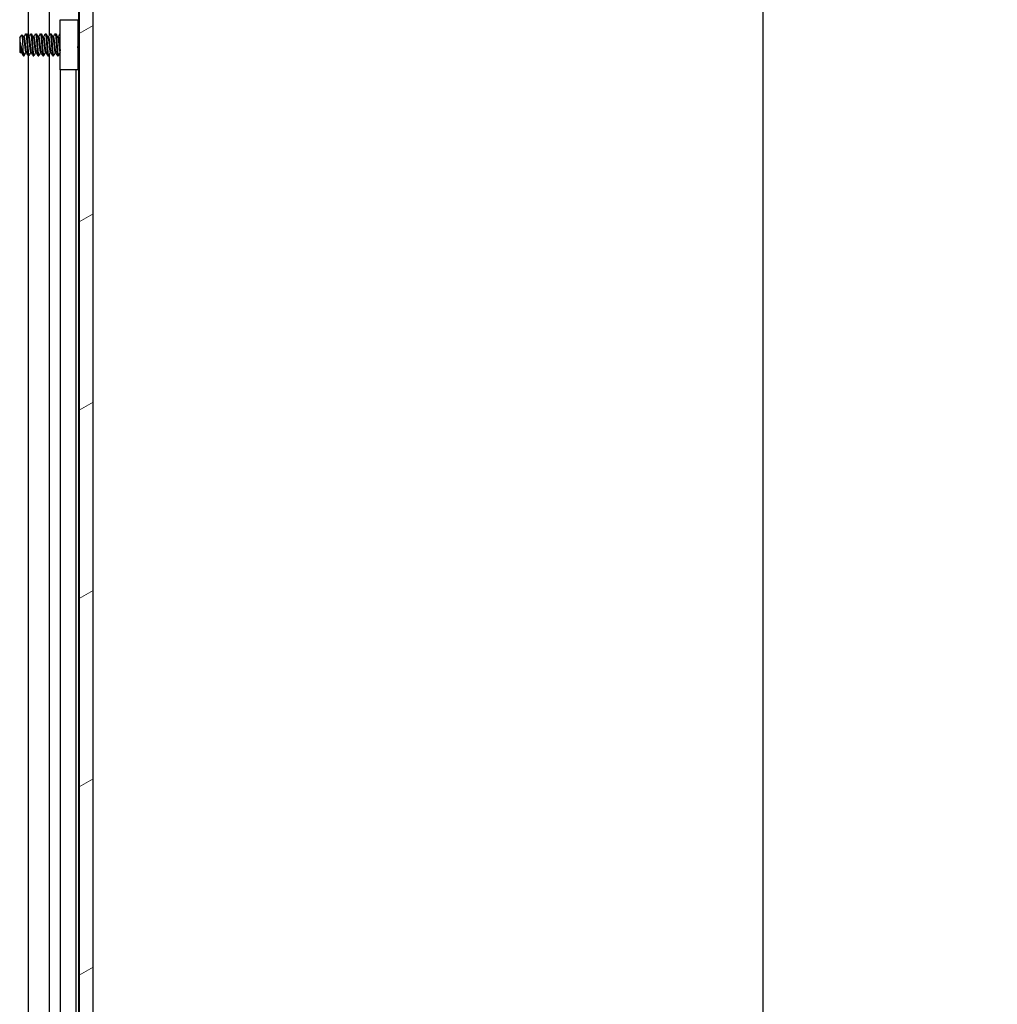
# Model space of a CAD drawing. Header units: millimetres. Extents: x 64 to 1798, y 64 to 1375.
# Tile 50 of 75: x 1021 to 1148, y 786 to 913. Entities that reach past the tile are written whole.
import ezdxf

# ---------------------------------------------------------------- set-up
doc = ezdxf.new("R2010")
doc.units = ezdxf.units.MM
doc.header["$LTSCALE"] = 6.666667
for name, color, linetype, lineweight in [('Dimension (ANSI)', 7, 'Continuous', 25), ('Hatch (ANSI)', 7, 'Continuous', 18), ('Visible (ANSI)', 7, 'Continuous', 25)]:
    doc.layers.add(name, color=color, linetype=linetype, lineweight=lineweight)
doc.styles.add('Note Text (ANSI)', font='tahoma.ttf')
doc.dimstyles.new('Default - mm (ANSI)', dxfattribs={"dimscale": 6.666667, "dimtxt": 1.75, "dimasz": 1.5, "dimexe": 2, "dimexo": 1, "dimgap": 0.8, "dimtad": 0, "dimtih": 1, "dimtoh": 1, "dimrnd": 1e-08, "dimzin": 0, "dimdsep": 46, "dimtxsty": 'Note Text (ANSI)', "dimblk": 'Filled-2', "dimcen": 0.09, "dimdle": 10, "dimclrd": 256, "dimclre": 256, "dimclrt": 256, "dimadec": 1, "dimazin": 0, "dimtfac": 1.741714, "dimtofl": 0, "dimtmove": 0, "dimatfit": 3, "dimldrblk": 'Filled-1', "dimfxl": 1, "dimtolj": 1, "dimtzin": 0, "dimlwd": -1, "dimlwe": -1, "dimarcsym": 0})

# ---------------------------------------------------------------- blocks, each defined once
blk = doc.blocks.new('Filled-2')
at = {"color": 0}
for p, q in [((0, 0), (-1, 0.167)), ((-1, 0.167), (-1, -0.167)), ((-1, 0), (0, 0)), ((-1, -0.167), (0, 0))]:
    blk.add_line(p, q, dxfattribs=at)
at = {"color": 0, "flags": 128}
blk.add_lwpolyline([(-1, -0.167), (0, 0), (-1, 0.167), (-1, -0.167)], dxfattribs=at)
at = {"color": 0}
blk.add_solid([(-1, -0.167), (0, 0), (-1, 0.167), (-1, -0.167)], dxfattribs=at)
blk = doc.blocks.new('*D11')
at = {"layer": 'Defpoints', "color": 0, "transparency": 16777216}
for p in [(1022.3, 1008.66), (1117.45, 1008.66), (1022.3, 456.23)]:
    blk.add_point(p, dxfattribs=at)
at = {"layer": 'Dimension (ANSI)', "transparency": 16777216}
for p, q in [((1028.97, 1008.66), (1130.78, 1008.66)), ((1117.45, 998.66), (1117.45, 756.82)), ((1117.45, 466.23), (1117.45, 708.07)), ((1028.97, 456.23), (1130.78, 456.23))]:
    blk.add_line(p, q, dxfattribs=at)
at = {"layer": 'Dimension (ANSI)', "transparency": 16777216, "xscale": 10, "yscale": 10, "zscale": 10}
for p, rotation in [((1117.45, 1008.66), 90), ((1117.45, 456.23), 270)]:
    blk.add_blockref('Filled-2', p, dxfattribs=dict(at, rotation=rotation))
at = {"layer": 'Dimension (ANSI)', "transparency": 16777216, "char_height": 11.6667, "attachment_point": 5, "style": 'Note Text (ANSI)'}
for s, insert in [('\\A1; 552.43 mm', (1117.45, 743.86)), ('\\A1;[21.749 in]', (1117.45, 719.48))]:
    blk.add_mtext(s, dxfattribs=dict(at, insert=insert))
blk = doc.blocks.new('Filled-1')
at = {"color": 0}
for p, q in [((0, 0), (-1, 0.333)), ((-1, 0.333), (-1, -0.333)), ((-1, 0), (0, 0)), ((-1, -0.333), (0, 0))]:
    blk.add_line(p, q, dxfattribs=at)
at = {"color": 0, "flags": 128}
blk.add_lwpolyline([(-1, -0.333), (0, 0), (-1, 0.333), (-1, -0.333)], dxfattribs=at)
at = {"color": 0}
blk.add_solid([(-1, -0.333), (0, 0), (-1, 0.333), (-1, -0.333)], dxfattribs=at)

msp = doc.modelspace()

# ---------------------------------------------------------------- hatches: boundary and pattern name
at = {"layer": 'Hatch (ANSI)'}
h = msp.add_hatch(dxfattribs=at)
h.set_pattern_fill('ANSI31', color=256, scale=169.333333, angle=-15, style=0)
h.set_pattern_definition([(30, (0, 0), (-10.58333, 18.33087), [])])
h.paths.add_polyline_path([(1028.8071, 460.1469), (1030.6105, 460.1469), (1030.6105, 1004.7483), (1028.8071, 1004.7483)])

# ---------------------------------------------------------------- linework, layer by layer
at = {"layer": 'Visible (ANSI)'}
for p, q in [((1028.8071, 1004.7483), (1028.8071, 460.1469)), ((1030.6105, 460.1469), (1030.6105, 1004.7483)), ((1022.2448, 911.2404), (1022.2448, 995.3376)), ((1024.9515, 911.499), (1024.9515, 995.3376)), ((1028.7684, 911.5297), (1028.7684, 995.3376)), ((1026.3374, 913.4976), (1028.6374, 913.4976)), ((1026.3374, 906.9976), (1026.3374, 913.4976)), ((1028.6374, 913.4976), (1028.6374, 906.9976)), ((1021.0855, 911.1938), (1021.4085, 911.5168)), ((1021.0855, 911.1938), (1021.0855, 909.3015)), ((1021.5717, 911.2404), (1021.6411, 911.2404)), ((1021.8792, 911.67), (1021.9586, 911.67)), ((1022.2067, 911.2404), (1022.2761, 911.2404)), ((1022.5142, 911.67), (1022.5936, 911.67)), ((1022.8417, 911.2404), (1022.9111, 911.2404)), ((1023.1492, 911.67), (1023.2286, 911.67)), ((1023.4767, 911.2404), (1023.5461, 911.2404)), ((1023.7842, 911.67), (1023.8636, 911.67)), ((1024.1117, 911.2404), (1024.1811, 911.2404)), ((1024.4192, 911.67), (1024.4986, 911.67)), ((1024.7467, 911.2404), (1024.8161, 911.2404)), ((1025.0542, 911.67), (1025.1336, 911.67)), ((1025.3817, 911.2404), (1025.4511, 911.2404)), ((1025.6892, 911.67), (1025.7686, 911.67)), ((1026.0167, 911.2404), (1026.0861, 911.2404)), ((1026.3242, 911.67), (1026.3374, 911.67)), ((1028.6374, 911.3987), (1028.8071, 911.5684)), ((1021.1322, 910.5708), (1021.1322, 909.8029)), ((1021.0855, 909.3015), (1021.2043, 909.1827)), ((1021.2442, 909.2548), (1021.3137, 909.2548)), ((1021.5617, 908.8252), (1021.5617, 909.251)), ((1021.5617, 908.8252), (1021.6411, 908.8252)), ((1021.8792, 909.2548), (1021.9487, 909.2548)), ((1022.1967, 908.8252), (1022.2761, 908.8252)), ((1022.2448, 733.4404), (1022.2448, 908.8252)), ((1022.5142, 909.2548), (1022.5837, 909.2548)), ((1022.8317, 908.8252), (1022.9111, 908.8252)), ((1023.1492, 909.2548), (1023.2187, 909.2548)), ((1023.4667, 908.8252), (1023.5461, 908.8252)), ((1023.7842, 909.2548), (1023.8537, 909.2548)), ((1024.1017, 908.8252), (1024.1811, 908.8252)), ((1024.4192, 909.2548), (1024.4887, 909.2548)), ((1024.7367, 908.8252), (1024.8161, 908.8252)), ((1024.9515, 733.699), (1024.9515, 909.0544)), ((1025.0542, 909.2548), (1025.1237, 909.2548)), ((1025.3717, 908.8252), (1025.4511, 908.8252)), ((1025.6892, 909.2548), (1025.7587, 909.2548)), ((1026.0067, 908.8252), (1026.0861, 908.8252)), ((1026.3242, 909.2548), (1026.3374, 909.2548)), ((1028.7269, 909.007), (1028.8071, 908.9268)), ((1028.7684, 733.7297), (1028.7684, 908.9655)), ((1028.6374, 906.9976), (1026.3374, 906.9976)), ((1026.3554, 735.6976), (1026.3554, 906.9976)), ((1028.3874, 735.6976), (1028.3874, 906.9976))]:
    msp.add_line(p, q, dxfattribs=at)
msp.add_ellipse((1026.2407, 910.2476), major_axis=(0, 0.343), ratio=0.10685664, start_param=0.4127074, end_param=2.72888525, dxfattribs=at)
for points, knots in [([(1021.5107, 910.2476), (1021.5039, 910.4059), (1021.4978, 910.5301), (1021.487, 910.7395), (1021.481, 910.8464), (1021.4664, 911.0822), (1021.458, 911.2009), (1021.4461, 911.3411), (1021.4423, 911.3822), (1021.4305, 911.4816), (1021.4218, 911.5167), (1021.4115, 911.5189), (1021.41, 911.5183), (1021.4085, 911.5168)], [-0.327507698, -0.327507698, -0.327507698, -0.327507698, -0.298679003, -0.298679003, -0.265137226, -0.265137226, -0.218249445, -0.218249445, -0.194983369, -0.194983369, -0.148477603, -0.148477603, -0.140894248, -0.140894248, -0.140894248, -0.140894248]), ([(1021.216, 909.187), (1021.2103, 909.1769), (1021.2044, 909.1786), (1021.1896, 909.2129), (1021.1807, 909.2612), (1021.1645, 909.4047), (1021.1579, 909.4824), (1021.1458, 909.6244), (1021.139, 909.7105), (1021.1322, 909.8029)], [-0.0993809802, -0.0993809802, -0.0993809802, -0.0993809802, -0.0821352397, -0.0821352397, -0.0557038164, -0.0557038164, -0.030124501, -0.030124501, 0, 0, 0, 0]), ([(1021.2056, 910.2476), (1021.2156, 910.1954), (1021.2349, 910.0966), (1021.279, 909.8762), (1021.2974, 909.7852), (1021.3443, 909.5582), (1021.3718, 909.4281), (1021.432, 909.1588), (1021.4571, 909.0582), (1021.5066, 908.9085), (1021.5344, 908.8525), (1021.5617, 908.8252)], [-0.169469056, -0.169469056, -0.169469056, -0.169469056, -0.142100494, -0.142100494, -0.122546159, -0.122546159, -0.091769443, -0.091769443, -0.050399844, -0.050399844, 0, 0, 0, 0]), ([(1021.5617, 909.251), (1021.5533, 909.3871), (1021.5445, 909.544), (1021.5358, 909.7146), (1021.5314, 909.8), (1021.5271, 909.8872), (1021.5229, 909.9764), (1021.5187, 910.0656), (1021.5145, 910.1575), (1021.5107, 910.2476)], [0, 0, 0, 0, 0.00054045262, 0.00054045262, 0.00054045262, 0.00081067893, 0.00081067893, 0.00081067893, 0.00108090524, 0.00108090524, 0.00108090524, 0.00108090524]), ([(1026.226, 910.5618), (1026.2366, 910.605), (1026.252, 910.6497), (1026.2903, 910.729), (1026.3122, 910.7647), (1026.3374, 910.7977)], [0, 0, 0, 0, 0.0142453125, 0.0142453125, 0.0267228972, 0.0267228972, 0.0267228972, 0.0267228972]), ([(1026.3374, 909.6976), (1026.323, 909.7164), (1026.3097, 909.736), (1026.2814, 909.7837), (1026.2672, 909.8125), (1026.2432, 909.8721), (1026.2334, 909.9031), (1026.226, 909.9334)], [0.0124956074, 0.0124956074, 0.0124956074, 0.0124956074, 0.0195994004, 0.0195994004, 0.029259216, 0.029259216, 0.0392505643, 0.0392505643, 0.0392505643, 0.0392505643]), ([(1028.7269, 909.007), (1028.719, 909.0149), (1028.711, 909.0481), (1028.6969, 909.1537), (1028.6897, 909.2315), (1028.6715, 909.4694), (1028.6625, 909.6007), (1028.648, 909.8319), (1028.6426, 909.9224), (1028.6374, 910.0147)], [-0.529903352, -0.529903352, -0.529903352, -0.529903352, -0.438646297, -0.438646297, -0.360774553, -0.360774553, -0.293383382, -0.293383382, -0.252937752, -0.252937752, -0.252937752, -0.252937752])]:
    msp.add_open_spline(points, degree=3, knots=knots, dxfattribs=at)
for points in [[(1021.4185, 911.513), (1021.4727, 911.4163), (1021.5269, 911.3197), (1021.5814, 911.2232)], [(1021.6312, 911.2404), (1021.7095, 911.3793), (1021.7875, 911.5184), (1021.8653, 911.6576)], [(1021.9726, 911.6576), (1022.0536, 911.5127), (1022.1348, 911.3678), (1022.2164, 911.2232)], [(1022.2662, 911.2404), (1022.3445, 911.3793), (1022.4225, 911.5184), (1022.5003, 911.6576)], [(1022.6076, 911.6576), (1022.6886, 911.5127), (1022.7698, 911.3678), (1022.8514, 911.2232)], [(1022.9012, 911.2404), (1022.9795, 911.3793), (1023.0575, 911.5184), (1023.1353, 911.6576)], [(1023.2426, 911.6576), (1023.3236, 911.5127), (1023.4048, 911.3678), (1023.4864, 911.2232)], [(1023.5362, 911.2404), (1023.6145, 911.3793), (1023.6925, 911.5184), (1023.7703, 911.6576)], [(1023.8776, 911.6576), (1023.9586, 911.5127), (1024.0398, 911.3678), (1024.1214, 911.2232)], [(1024.1712, 911.2404), (1024.2495, 911.3793), (1024.3275, 911.5184), (1024.4053, 911.6576)], [(1024.5126, 911.6576), (1024.5936, 911.5127), (1024.6748, 911.3678), (1024.7564, 911.2232)], [(1024.8062, 911.2404), (1024.8845, 911.3793), (1024.9625, 911.5184), (1025.0403, 911.6576)], [(1025.1476, 911.6576), (1025.2286, 911.5127), (1025.3098, 911.3678), (1025.3914, 911.2232)], [(1025.4412, 911.2404), (1025.5195, 911.3793), (1025.5975, 911.5184), (1025.6753, 911.6576)], [(1025.7826, 911.6576), (1025.8636, 911.5127), (1025.9448, 911.3678), (1026.0264, 911.2232)], [(1026.0762, 911.2404), (1026.1545, 911.3793), (1026.2325, 911.5184), (1026.3103, 911.6576)], [(1028.7919, 911.5532), (1028.7969, 911.5623), (1028.802, 911.5713), (1028.8071, 911.5804)], [(1021.1322, 910.5708), (1021.1588, 910.472), (1021.1835, 910.3622), (1021.2056, 910.2476)], [(1021.2542, 909.2548), (1021.2414, 909.2322), (1021.2287, 909.2096), (1021.216, 909.187)], [(1021.5297, 908.8699), (1021.4547, 909.0041), (1021.3795, 909.1382), (1021.304, 909.2721)], [(1021.8892, 909.2548), (1021.8108, 909.1159), (1021.7329, 908.9768), (1021.6551, 908.8376)], [(1022.1828, 908.8376), (1022.1017, 908.9826), (1022.0206, 909.1274), (1021.939, 909.2721)], [(1022.5242, 909.2548), (1022.4458, 909.1159), (1022.3679, 908.9768), (1022.2901, 908.8376)], [(1022.8178, 908.8376), (1022.7367, 908.9826), (1022.6556, 909.1274), (1022.574, 909.2721)], [(1023.1592, 909.2548), (1023.0808, 909.1159), (1023.0029, 908.9768), (1022.9251, 908.8376)], [(1023.4528, 908.8376), (1023.3717, 908.9826), (1023.2906, 909.1274), (1023.209, 909.2721)], [(1023.7942, 909.2548), (1023.7158, 909.1159), (1023.6379, 908.9768), (1023.5601, 908.8376)], [(1024.0878, 908.8376), (1024.0067, 908.9826), (1023.9256, 909.1274), (1023.844, 909.2721)], [(1024.4292, 909.2548), (1024.3508, 909.1159), (1024.2729, 908.9768), (1024.1951, 908.8376)], [(1024.7228, 908.8376), (1024.6417, 908.9826), (1024.5606, 909.1274), (1024.479, 909.2721)], [(1025.0642, 909.2548), (1024.9858, 909.1159), (1024.9079, 908.9768), (1024.8301, 908.8376)], [(1025.3578, 908.8376), (1025.2767, 908.9826), (1025.1956, 909.1274), (1025.114, 909.2721)], [(1025.6992, 909.2548), (1025.6208, 909.1159), (1025.5429, 908.9768), (1025.4651, 908.8376)], [(1025.9928, 908.8376), (1025.9117, 908.9826), (1025.8306, 909.1274), (1025.749, 909.2721)], [(1026.3342, 909.2548), (1026.2558, 909.1159), (1026.1779, 908.9768), (1026.1001, 908.8376)], [(1028.732, 909.0019), (1028.7013, 908.9472), (1028.6707, 908.8924), (1028.6401, 908.8376)]]:
    msp.add_open_spline(points, degree=3, dxfattribs=at)
for points, weights, knots in [([(1021.5814, 911.2232), (1021.5991, 911.1918), (1021.6147, 911.1074), (1021.6676, 910.8208), (1021.7205, 910.2476), (1021.7734, 909.6744), (1021.8263, 909.3878), (1021.8509, 909.2548), (1021.8792, 909.2548)], [0.941196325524, 0.956426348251, 1, 0.866025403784, 1, 0.866025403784, 1, 0.933012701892, 0.933012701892], [0.0799454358, 0.0799454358, 0.0799454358, 0.0833333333, 0.0833333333, 0.09375, 0.09375, 0.1041666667, 0.1041666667, 0.109375, 0.109375, 0.109375]), ([(1021.6411, 911.2404), (1021.6695, 911.2404), (1021.694, 911.1074), (1021.747, 910.8208), (1021.7999, 910.2476), (1021.8528, 909.6744), (1021.9057, 909.3878), (1021.9213, 909.3034), (1021.939, 909.2721)], [0.933012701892, 0.933012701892, 1, 0.866025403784, 1, 0.866025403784, 1, 0.956426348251, 0.941196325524], [0.078125, 0.078125, 0.078125, 0.0833333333, 0.0833333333, 0.09375, 0.09375, 0.1041666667, 0.1041666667, 0.1075545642, 0.1075545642, 0.1075545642]), ([(1021.8653, 911.6576), (1021.901, 911.7214), (1021.9322, 911.4794), (1021.9851, 911.0688), (1022.038, 910.2476)], [0.937106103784, 0.916453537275, 1, 0.866025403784, 1], [0.0768375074, 0.0768375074, 0.0768375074, 0.0833333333, 0.0833333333, 0.09375, 0.09375, 0.09375]), ([(1021.9586, 911.67), (1021.987, 911.67), (1022.0115, 911.4794), (1022.0645, 911.0688), (1022.1174, 910.2476)], [0.933012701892, 0.933012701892, 1, 0.866025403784, 1], [0.140625, 0.140625, 0.140625, 0.1458333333, 0.1458333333, 0.15625, 0.15625, 0.15625]), ([(1022.2164, 911.2232), (1022.2341, 911.1918), (1022.2497, 911.1074), (1022.3026, 910.8208), (1022.3555, 910.2476), (1022.4084, 909.6744), (1022.4613, 909.3878), (1022.4859, 909.2548), (1022.5142, 909.2548)], [0.941196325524, 0.956426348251, 1, 0.866025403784, 1, 0.866025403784, 1, 0.933012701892, 0.933012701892], [0.1424454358, 0.1424454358, 0.1424454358, 0.1458333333, 0.1458333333, 0.15625, 0.15625, 0.1666666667, 0.1666666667, 0.171875, 0.171875, 0.171875]), ([(1022.2761, 911.2404), (1022.3045, 911.2404), (1022.329, 911.1074), (1022.382, 910.8208), (1022.4349, 910.2476), (1022.4878, 909.6744), (1022.5407, 909.3878), (1022.5563, 909.3034), (1022.574, 909.2721)], [0.933012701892, 0.933012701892, 1, 0.866025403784, 1, 0.866025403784, 1, 0.956426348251, 0.941196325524], [0.140625, 0.140625, 0.140625, 0.1458333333, 0.1458333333, 0.15625, 0.15625, 0.1666666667, 0.1666666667, 0.1700545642, 0.1700545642, 0.1700545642]), ([(1022.5003, 911.6576), (1022.536, 911.7214), (1022.5672, 911.4794), (1022.6201, 911.0688), (1022.673, 910.2476)], [0.937106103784, 0.916453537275, 1, 0.866025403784, 1], [0.1393375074, 0.1393375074, 0.1393375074, 0.1458333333, 0.1458333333, 0.15625, 0.15625, 0.15625]), ([(1022.5936, 911.67), (1022.622, 911.67), (1022.6465, 911.4794), (1022.6995, 911.0688), (1022.7524, 910.2476)], [0.933012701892, 0.933012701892, 1, 0.866025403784, 1], [0.203125, 0.203125, 0.203125, 0.2083333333, 0.2083333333, 0.21875, 0.21875, 0.21875]), ([(1022.8514, 911.2232), (1022.8691, 911.1918), (1022.8847, 911.1074), (1022.9376, 910.8208), (1022.9905, 910.2476), (1023.0434, 909.6744), (1023.0963, 909.3878), (1023.1209, 909.2548), (1023.1492, 909.2548)], [0.941196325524, 0.956426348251, 1, 0.866025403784, 1, 0.866025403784, 1, 0.933012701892, 0.933012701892], [0.2049454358, 0.2049454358, 0.2049454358, 0.2083333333, 0.2083333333, 0.21875, 0.21875, 0.2291666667, 0.2291666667, 0.234375, 0.234375, 0.234375]), ([(1022.9111, 911.2404), (1022.9395, 911.2404), (1022.964, 911.1074), (1023.017, 910.8208), (1023.0699, 910.2476), (1023.1228, 909.6744), (1023.1757, 909.3878), (1023.1913, 909.3034), (1023.209, 909.2721)], [0.933012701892, 0.933012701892, 1, 0.866025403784, 1, 0.866025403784, 1, 0.956426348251, 0.941196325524], [0.203125, 0.203125, 0.203125, 0.2083333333, 0.2083333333, 0.21875, 0.21875, 0.2291666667, 0.2291666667, 0.2325545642, 0.2325545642, 0.2325545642]), ([(1023.1353, 911.6576), (1023.171, 911.7214), (1023.2022, 911.4794), (1023.2551, 911.0688), (1023.308, 910.2476)], [0.937106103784, 0.916453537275, 1, 0.866025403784, 1], [0.2018375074, 0.2018375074, 0.2018375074, 0.2083333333, 0.2083333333, 0.21875, 0.21875, 0.21875]), ([(1023.2286, 911.67), (1023.257, 911.67), (1023.2815, 911.4794), (1023.3345, 911.0688), (1023.3874, 910.2476)], [0.933012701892, 0.933012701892, 1, 0.866025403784, 1], [0.265625, 0.265625, 0.265625, 0.2708333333, 0.2708333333, 0.28125, 0.28125, 0.28125]), ([(1023.4864, 911.2232), (1023.5041, 911.1918), (1023.5197, 911.1074), (1023.5726, 910.8208), (1023.6255, 910.2476), (1023.6784, 909.6744), (1023.7313, 909.3878), (1023.7559, 909.2548), (1023.7842, 909.2548)], [0.941196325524, 0.956426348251, 1, 0.866025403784, 1, 0.866025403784, 1, 0.933012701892, 0.933012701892], [0.2674454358, 0.2674454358, 0.2674454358, 0.2708333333, 0.2708333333, 0.28125, 0.28125, 0.2916666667, 0.2916666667, 0.296875, 0.296875, 0.296875]), ([(1023.5461, 911.2404), (1023.5745, 911.2404), (1023.599, 911.1074), (1023.652, 910.8208), (1023.7049, 910.2476), (1023.7578, 909.6744), (1023.8107, 909.3878), (1023.8263, 909.3034), (1023.844, 909.2721)], [0.933012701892, 0.933012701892, 1, 0.866025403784, 1, 0.866025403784, 1, 0.956426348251, 0.941196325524], [0.265625, 0.265625, 0.265625, 0.2708333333, 0.2708333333, 0.28125, 0.28125, 0.2916666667, 0.2916666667, 0.2950545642, 0.2950545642, 0.2950545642]), ([(1023.7703, 911.6576), (1023.806, 911.7214), (1023.8372, 911.4794), (1023.8901, 911.0688), (1023.943, 910.2476)], [0.937106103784, 0.916453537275, 1, 0.866025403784, 1], [0.2643375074, 0.2643375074, 0.2643375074, 0.2708333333, 0.2708333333, 0.28125, 0.28125, 0.28125]), ([(1023.8636, 911.67), (1023.892, 911.67), (1023.9165, 911.4794), (1023.9695, 911.0688), (1024.0224, 910.2476)], [0.933012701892, 0.933012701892, 1, 0.866025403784, 1], [0.328125, 0.328125, 0.328125, 0.3333333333, 0.3333333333, 0.34375, 0.34375, 0.34375]), ([(1024.1214, 911.2232), (1024.1391, 911.1918), (1024.1547, 911.1074), (1024.2076, 910.8208), (1024.2605, 910.2476), (1024.3134, 909.6744), (1024.3663, 909.3878), (1024.3909, 909.2548), (1024.4192, 909.2548)], [0.941196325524, 0.956426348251, 1, 0.866025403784, 1, 0.866025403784, 1, 0.933012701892, 0.933012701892], [0.3299454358, 0.3299454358, 0.3299454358, 0.3333333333, 0.3333333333, 0.34375, 0.34375, 0.3541666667, 0.3541666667, 0.359375, 0.359375, 0.359375]), ([(1024.1811, 911.2404), (1024.2095, 911.2404), (1024.234, 911.1074), (1024.287, 910.8208), (1024.3399, 910.2476), (1024.3928, 909.6744), (1024.4457, 909.3878), (1024.4613, 909.3034), (1024.479, 909.2721)], [0.933012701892, 0.933012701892, 1, 0.866025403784, 1, 0.866025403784, 1, 0.956426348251, 0.941196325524], [0.328125, 0.328125, 0.328125, 0.3333333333, 0.3333333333, 0.34375, 0.34375, 0.3541666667, 0.3541666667, 0.3575545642, 0.3575545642, 0.3575545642]), ([(1024.4053, 911.6576), (1024.441, 911.7214), (1024.4722, 911.4794), (1024.5251, 911.0688), (1024.578, 910.2476)], [0.937106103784, 0.916453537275, 1, 0.866025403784, 1], [0.3268375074, 0.3268375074, 0.3268375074, 0.3333333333, 0.3333333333, 0.34375, 0.34375, 0.34375]), ([(1024.4986, 911.67), (1024.527, 911.67), (1024.5515, 911.4794), (1024.6045, 911.0688), (1024.6574, 910.2476)], [0.933012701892, 0.933012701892, 1, 0.866025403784, 1], [0.390625, 0.390625, 0.390625, 0.3958333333, 0.3958333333, 0.40625, 0.40625, 0.40625]), ([(1024.7564, 911.2232), (1024.7741, 911.1918), (1024.7897, 911.1074), (1024.8426, 910.8208), (1024.8955, 910.2476), (1024.9484, 909.6744), (1025.0013, 909.3878), (1025.0259, 909.2548), (1025.0542, 909.2548)], [0.941196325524, 0.956426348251, 1, 0.866025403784, 1, 0.866025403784, 1, 0.933012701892, 0.933012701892], [0.3924454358, 0.3924454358, 0.3924454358, 0.3958333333, 0.3958333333, 0.40625, 0.40625, 0.4166666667, 0.4166666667, 0.421875, 0.421875, 0.421875]), ([(1024.8161, 911.2404), (1024.8445, 911.2404), (1024.869, 911.1074), (1024.922, 910.8208), (1024.9749, 910.2476), (1025.0278, 909.6744), (1025.0807, 909.3878), (1025.0963, 909.3034), (1025.114, 909.2721)], [0.933012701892, 0.933012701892, 1, 0.866025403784, 1, 0.866025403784, 1, 0.956426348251, 0.941196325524], [0.390625, 0.390625, 0.390625, 0.3958333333, 0.3958333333, 0.40625, 0.40625, 0.4166666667, 0.4166666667, 0.4200545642, 0.4200545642, 0.4200545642]), ([(1025.0403, 911.6576), (1025.076, 911.7214), (1025.1072, 911.4794), (1025.1601, 911.0688), (1025.213, 910.2476)], [0.937106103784, 0.916453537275, 1, 0.866025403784, 1], [0.3893375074, 0.3893375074, 0.3893375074, 0.3958333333, 0.3958333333, 0.40625, 0.40625, 0.40625]), ([(1025.1336, 911.67), (1025.162, 911.67), (1025.1865, 911.4794), (1025.2395, 911.0688), (1025.2924, 910.2476)], [0.933012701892, 0.933012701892, 1, 0.866025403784, 1], [0.453125, 0.453125, 0.453125, 0.4583333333, 0.4583333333, 0.46875, 0.46875, 0.46875]), ([(1025.3914, 911.2232), (1025.4091, 911.1918), (1025.4247, 911.1074), (1025.4776, 910.8208), (1025.5305, 910.2476), (1025.5834, 909.6744), (1025.6363, 909.3878), (1025.6609, 909.2548), (1025.6892, 909.2548)], [0.941196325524, 0.956426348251, 1, 0.866025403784, 1, 0.866025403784, 1, 0.933012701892, 0.933012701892], [0.4549454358, 0.4549454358, 0.4549454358, 0.4583333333, 0.4583333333, 0.46875, 0.46875, 0.4791666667, 0.4791666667, 0.484375, 0.484375, 0.484375]), ([(1025.4511, 911.2404), (1025.4795, 911.2404), (1025.504, 911.1074), (1025.557, 910.8208), (1025.6099, 910.2476), (1025.6628, 909.6744), (1025.7157, 909.3878), (1025.7313, 909.3034), (1025.749, 909.2721)], [0.933012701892, 0.933012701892, 1, 0.866025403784, 1, 0.866025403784, 1, 0.956426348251, 0.941196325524], [0.453125, 0.453125, 0.453125, 0.4583333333, 0.4583333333, 0.46875, 0.46875, 0.4791666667, 0.4791666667, 0.4825545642, 0.4825545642, 0.4825545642]), ([(1025.6753, 911.6576), (1025.711, 911.7214), (1025.7422, 911.4794), (1025.7951, 911.0688), (1025.848, 910.2476)], [0.937106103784, 0.916453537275, 1, 0.866025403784, 1], [0.4518375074, 0.4518375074, 0.4518375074, 0.4583333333, 0.4583333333, 0.46875, 0.46875, 0.46875]), ([(1025.7686, 911.67), (1025.797, 911.67), (1025.8215, 911.4794), (1025.8745, 911.0688), (1025.9274, 910.2476)], [0.933012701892, 0.933012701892, 1, 0.866025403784, 1], [0.515625, 0.515625, 0.515625, 0.5208333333, 0.5208333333, 0.53125, 0.53125, 0.53125]), ([(1026.0264, 911.2232), (1026.0441, 911.1918), (1026.0597, 911.1074), (1026.1126, 910.8208), (1026.1655, 910.2476), (1026.2184, 909.6744), (1026.2713, 909.3878), (1026.2959, 909.2548), (1026.3242, 909.2548)], [0.941196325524, 0.956426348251, 1, 0.866025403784, 1, 0.866025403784, 1, 0.933012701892, 0.933012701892], [0.5174454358, 0.5174454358, 0.5174454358, 0.5208333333, 0.5208333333, 0.53125, 0.53125, 0.5416666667, 0.5416666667, 0.546875, 0.546875, 0.546875]), ([(1026.0861, 911.2404), (1026.1145, 911.2404), (1026.139, 911.1074), (1026.1763, 910.9055), (1026.218, 910.5168)], [0.933012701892, 0.933012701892, 1, 0.90172216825, 0.947628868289], [0.515625, 0.515625, 0.515625, 0.5208333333, 0.5208333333, 0.5284745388, 0.5284745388, 0.5284745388]), ([(1021.1322, 910.5708), (1021.1495, 910.4137), (1021.1649, 910.2476), (1021.2178, 909.6744), (1021.2707, 909.3878), (1021.2863, 909.3034), (1021.304, 909.2721)], [0.941670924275, 0.957095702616, 1, 0.866025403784, 1, 0.956426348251, 0.941196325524], [0.0279141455, 0.0279141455, 0.0279141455, 0.03125, 0.03125, 0.0416666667, 0.0416666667, 0.0450545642, 0.0450545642, 0.0450545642]), ([(1021.1322, 909.8029), (1021.1638, 909.5367), (1021.1913, 909.3878), (1021.2159, 909.2548), (1021.2442, 909.2548)], [0.933829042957, 0.925617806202, 1, 0.933012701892, 0.933012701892], [0.0358833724, 0.0358833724, 0.0358833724, 0.0416666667, 0.0416666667, 0.046875, 0.046875, 0.046875]), ([(1022.038, 910.2476), (1022.0909, 909.4264), (1022.1438, 909.0158), (1022.1684, 908.8252), (1022.1967, 908.8252)], [1, 0.866025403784, 1, 0.933012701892, 0.933012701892], [0.09375, 0.09375, 0.09375, 0.1041666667, 0.1041666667, 0.109375, 0.109375, 0.109375]), ([(1022.1174, 910.2476), (1022.1703, 909.4264), (1022.2232, 909.0158), (1022.2544, 908.7738), (1022.2901, 908.8376)], [1, 0.866025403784, 1, 0.916453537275, 0.937106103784], [0.15625, 0.15625, 0.15625, 0.1666666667, 0.1666666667, 0.1731624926, 0.1731624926, 0.1731624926]), ([(1022.673, 910.2476), (1022.7259, 909.4264), (1022.7788, 909.0158), (1022.8034, 908.8252), (1022.8317, 908.8252)], [1, 0.866025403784, 1, 0.933012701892, 0.933012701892], [0.15625, 0.15625, 0.15625, 0.1666666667, 0.1666666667, 0.171875, 0.171875, 0.171875]), ([(1022.7524, 910.2476), (1022.8053, 909.4264), (1022.8582, 909.0158), (1022.8894, 908.7738), (1022.9251, 908.8376)], [1, 0.866025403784, 1, 0.916453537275, 0.937106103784], [0.21875, 0.21875, 0.21875, 0.2291666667, 0.2291666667, 0.2356624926, 0.2356624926, 0.2356624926]), ([(1023.308, 910.2476), (1023.3609, 909.4264), (1023.4138, 909.0158), (1023.4384, 908.8252), (1023.4667, 908.8252)], [1, 0.866025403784, 1, 0.933012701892, 0.933012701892], [0.21875, 0.21875, 0.21875, 0.2291666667, 0.2291666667, 0.234375, 0.234375, 0.234375]), ([(1023.3874, 910.2476), (1023.4403, 909.4264), (1023.4932, 909.0158), (1023.5244, 908.7738), (1023.5601, 908.8376)], [1, 0.866025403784, 1, 0.916453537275, 0.937106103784], [0.28125, 0.28125, 0.28125, 0.2916666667, 0.2916666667, 0.2981624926, 0.2981624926, 0.2981624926]), ([(1023.943, 910.2476), (1023.9959, 909.4264), (1024.0488, 909.0158), (1024.0734, 908.8252), (1024.1017, 908.8252)], [1, 0.866025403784, 1, 0.933012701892, 0.933012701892], [0.28125, 0.28125, 0.28125, 0.2916666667, 0.2916666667, 0.296875, 0.296875, 0.296875]), ([(1024.0224, 910.2476), (1024.0753, 909.4264), (1024.1282, 909.0158), (1024.1594, 908.7738), (1024.1951, 908.8376)], [1, 0.866025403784, 1, 0.916453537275, 0.937106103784], [0.34375, 0.34375, 0.34375, 0.3541666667, 0.3541666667, 0.3606624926, 0.3606624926, 0.3606624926]), ([(1024.578, 910.2476), (1024.6309, 909.4264), (1024.6838, 909.0158), (1024.7084, 908.8252), (1024.7367, 908.8252)], [1, 0.866025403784, 1, 0.933012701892, 0.933012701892], [0.34375, 0.34375, 0.34375, 0.3541666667, 0.3541666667, 0.359375, 0.359375, 0.359375]), ([(1024.6574, 910.2476), (1024.7103, 909.4264), (1024.7632, 909.0158), (1024.7944, 908.7738), (1024.8301, 908.8376)], [1, 0.866025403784, 1, 0.916453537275, 0.937106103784], [0.40625, 0.40625, 0.40625, 0.4166666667, 0.4166666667, 0.4231624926, 0.4231624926, 0.4231624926]), ([(1025.213, 910.2476), (1025.2659, 909.4264), (1025.3188, 909.0158), (1025.3434, 908.8252), (1025.3717, 908.8252)], [1, 0.866025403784, 1, 0.933012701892, 0.933012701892], [0.40625, 0.40625, 0.40625, 0.4166666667, 0.4166666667, 0.421875, 0.421875, 0.421875]), ([(1025.2924, 910.2476), (1025.3453, 909.4264), (1025.3982, 909.0158), (1025.4294, 908.7738), (1025.4651, 908.8376)], [1, 0.866025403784, 1, 0.916453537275, 0.937106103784], [0.46875, 0.46875, 0.46875, 0.4791666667, 0.4791666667, 0.4856624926, 0.4856624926, 0.4856624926]), ([(1025.848, 910.2476), (1025.9009, 909.4264), (1025.9538, 909.0158), (1025.9784, 908.8252), (1026.0067, 908.8252)], [1, 0.866025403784, 1, 0.933012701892, 0.933012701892], [0.46875, 0.46875, 0.46875, 0.4791666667, 0.4791666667, 0.484375, 0.484375, 0.484375]), ([(1025.9274, 910.2476), (1025.9803, 909.4264), (1026.0332, 909.0158), (1026.0644, 908.7738), (1026.1001, 908.8376)], [1, 0.866025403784, 1, 0.916453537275, 0.937106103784], [0.53125, 0.53125, 0.53125, 0.5416666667, 0.5416666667, 0.5481624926, 0.5481624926, 0.5481624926]), ([(1021.5617, 909.251), (1021.5757, 909.1127), (1021.5882, 909.0158), (1021.6194, 908.7738), (1021.6551, 908.8376)], [0.948065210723, 0.96476686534, 1, 0.916453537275, 0.937106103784], [0.10142725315, 0.10142725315, 0.10142725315, 0.10416666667, 0.10416666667, 0.11066249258, 0.11066249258, 0.11066249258])]:
    msp.add_rational_spline(points, weights, degree=2, knots=knots, dxfattribs=at)
for points, weights in [([(1026.3103, 911.6576), (1026.3238, 911.6818), (1026.3374, 911.659)], [0.937106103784, 0.929158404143, 0.93664186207]), ([(1026.297, 909.7574), (1026.318, 909.5865), (1026.3374, 909.4655)], [0.933024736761, 0.932362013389, 0.968193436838]), ([(1028.6374, 908.8333), (1028.6387, 908.8352), (1028.6401, 908.8376)], [0.935675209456, 0.936314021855, 0.937106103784])]:
    msp.add_rational_spline(points, weights, degree=2, dxfattribs=at)

# ---------------------------------------------------------------- dimensions: what is measured, and where the dimension line sits
at = {"layer": 'Dimension (ANSI)'}
dim = msp.add_linear_dim(base=(1117.4475, 1008.6626), p1=(1022.3011, 456.2326), p2=(1022.3011, 1008.6626), angle=90, text=' <> mm\\X[21.749 in]', dimstyle='Default - mm (ANSI)', override={"dimgap": 0.8, "dimdec": 2, "dimpost": '', "dimtol": 0, "dimlim": 0, "dimtp": 0, "dimtm": 0, "dimtdec": 2, "dimatfit": 1}, dxfattribs=at)
dim.commit()
dim.dimension.update_dxf_attribs({"geometry": '*D11', "text_midpoint": (1117.4475, 732.4476), "dimtype": 160})

doc.saveas('drawing.dxf')
